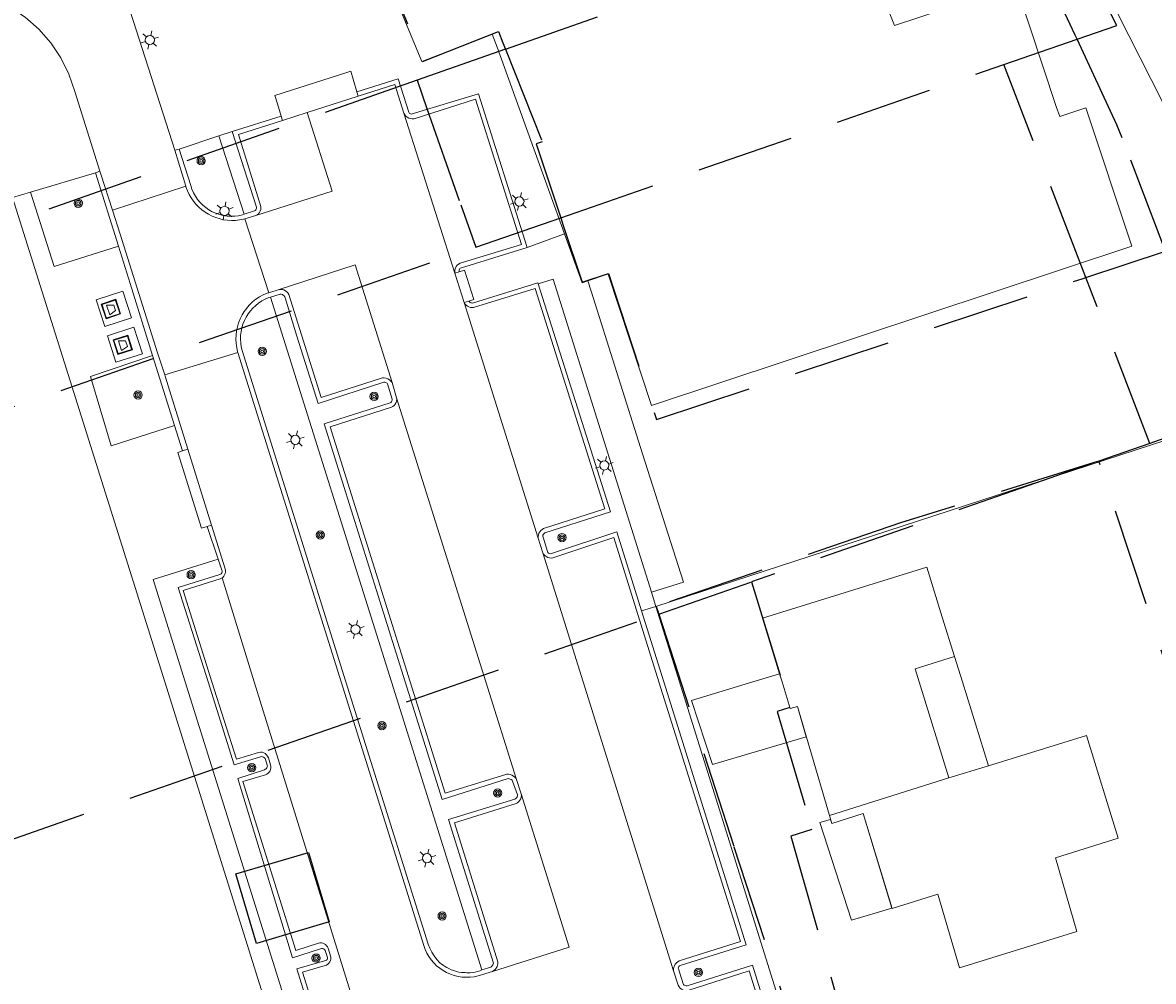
# Model space of a CAD drawing. Header units: metres. Extents: x 89872 to 94585, y 463299 to 469000.
# Tile 167 of 230: x 90918 to 90991, y 466020 to 466082. Entities that reach past the tile are written whole.
import ezdxf
from ezdxf.enums import TextEntityAlignment as Align

# ---------------------------------------------------------------- set-up
doc = ezdxf.new("R2010")
doc.units = ezdxf.units.M
doc.linetypes.add('HIDDEN', pattern=[9.525, 6.35, -3.175])
doc.layers.get('0').update_dxf_attribs({"linetype": 'CONTINUOUS'})
for name, color, linetype, lineweight in [('B-WE-GR-BEPLANTING_CULTUUR-G', 251, 'CONTINUOUS', 13), ('B-WE-GR-BOOM-S', 251, 'CONTINUOUS', 13), ('B-WE-IE-TERREINAFSCHEIDING-G', 251, 'CONTINUOUS', 13), ('B-WE-KL-ET_LS_OV_LICHTMAST-S', 251, 'CONTINUOUS', 13), ('B-WE-OG-TOPOGRAFIE_BEBOUWING-GV', 251, 'CONTINUOUS', 13), ('B-WE-OG-TOPOGRAFIE_BEBOUWING_LUIFEL-GV', 251, 'CONTINUOUS', 13), ('B-WE-OG-TOPOGRAFIE_HUISNUMMER-T25', 251, 'CONTINUOUS', 13), ('B-WE-VH-KANTOPSLUITING_AFVALPLAATS-G', 251, 'CONTINUOUS', 13), ('B-WE-VH-VERHARDING-GV', 251, 'CONTINUOUS', 13), ('Percelen', 10, 'HIDDEN', 25)]:
    doc.layers.add(name, color=color, linetype=linetype, lineweight=lineweight)
doc.styles.get("Standard").update_dxf_attribs({"font": 'isocp.shx'})

# ---------------------------------------------------------------- blocks, each defined once
blk = doc.blocks.new('Q_BOOM')
for radius in [0.27, 0.18, 0.09]:
    blk.add_circle((0, 0), radius)
blk = doc.blocks.new('Q_LICHTMAST')
for points in [[(-0.26, 0.15), (-0.52, 0.3)], [(0, 0.3), (0, 0.6)], [(0.26, 0.15), (0.52, 0.3)], [(-0.26, -0.15), (-0.52, -0.3)], [(0, -0.3), (0, -0.6)], [(0.26, -0.15), (0.52, -0.3)]]:
    blk.add_lwpolyline(points)
blk.add_circle((0, 0), 0.3)
blk = doc.blocks.new('Q_AFVAL_APART_PLAATS')
for points in [[(-0.5, 0.5), (0.5, 0.5), (0.5, -0.5), (-0.5, -0.5)], [(-0.336, 0.197), (0.331, 0.197), (0.19, -0.251), (-0.196, -0.251)]]:
    blk.add_lwpolyline(points, close=True)
blk.add_lwpolyline([(-0.442, 0.464), (0.438, 0.464, -0.414214), (0.459, 0.442), (0.459, -0.437, -0.414214), (0.438, -0.459), (-0.442, -0.459, -0.414214), (-0.463, -0.437), (-0.463, 0.442, -0.414214), (-0.442, 0.464)], format="xyb")

msp = doc.modelspace()

# ---------------------------------------------------------------- linework, layer by layer
at = {"layer": 'B-WE-GR-BEPLANTING_CULTUUR-G'}
for p, q in [((90931.15, 466075.349), (90930.287, 466075.072)), ((90930.287, 466075.072), (90931.922, 466069.967)), ((90922.244, 466072.676), (90918.029, 466071.418)), ((90933.644, 466064.581), (90941.513, 466039.532)), ((90958.722, 466044.443), (90958.43, 466045.376)), ((90958.722, 466044.443), (90957.79, 466044.151)), ((90957.79, 466044.151), (90959.238, 466039.532)), ((90960.258, 466039.532), (90958.722, 466044.443)), ((90941.513, 466039.532), (90947.403, 466020.785)), ((90970.816, 466005.782), (90960.258, 466039.532))]:
    msp.add_line(p, q, dxfattribs=at)
for points in [[(90931.922, 466069.967), (90932.601, 466070.191), (90932.651, 466070.218), (90932.692, 466070.259), (90932.718, 466070.31), (90932.729, 466070.366), (90932.723, 466070.423), (90931.15, 466075.349)], [(90958.43, 466045.376), (90952.028, 466065.745), (90951.071, 466065.435)], [(90951.071, 466065.435), (90955.765, 466050.595), (90951.506, 466049.222), (90951.448, 466049.19), (90951.403, 466049.141), (90951.376, 466049.081), (90951.369, 466049.015), (90951.384, 466048.95), (90951.662, 466048.006), (90951.694, 466047.951), (90951.741, 466047.907), (90951.799, 466047.879), (90951.862, 466047.87), (90951.926, 466047.879), (90956.177, 466049.298), (90957.79, 466044.151)], [(90942.411, 466039.532), (90937.143, 466056.318), (90941.429, 466057.689), (90941.475, 466057.722), (90941.513, 466057.765), (90941.54, 466057.815), (90941.556, 466057.869), (90941.559, 466057.926), (90941.263, 466058.924), (90941.224, 466058.966), (90941.178, 466059), (90941.127, 466059.025), (90941.072, 466059.041), (90941.015, 466059.046), (90936.749, 466057.653), (90935.364, 466062.041), (90934.594, 466064.529), (90934.57, 466064.599), (90934.53, 466064.661), (90934.477, 466064.711), (90934.413, 466064.748), (90934.342, 466064.767), (90934.269, 466064.77), (90933.644, 466064.581)], [(90947.403, 466020.785), (90947.981, 466020.958), (90948.033, 466020.997), (90948.077, 466021.045), (90948.112, 466021.1), (90948.138, 466021.161), (90948.152, 466021.224), (90945.234, 466030.559), (90949.536, 466031.896), (90949.6, 466031.928), (90949.653, 466031.975), (90949.691, 466032.036), (90949.712, 466032.104), (90949.714, 466032.175), (90949.4, 466033.06), (90949.36, 466033.12), (90949.306, 466033.169), (90949.243, 466033.205), (90949.173, 466033.225), (90949.1, 466033.229), (90944.813, 466031.879), (90942.411, 466039.532)], [(90959.238, 466039.532), (90964.605, 466022.412), (90960.303, 466021.07), (90960.257, 466021.04), (90960.221, 466020.999), (90960.196, 466020.951), (90960.183, 466020.898), (90960.185, 466020.843), (90960.5, 466019.876), (90960.53, 466019.823), (90960.574, 466019.781), (90960.628, 466019.753), (90960.687, 466019.742), (90960.748, 466019.748), (90965.01, 466021.093), (90969.649, 466006.157), (90964.71, 466004.611), (90964.909, 466003.934)]]:
    msp.add_lwpolyline(points, dxfattribs=at)
at = {"layer": 'B-WE-IE-TERREINAFSCHEIDING-G'}
for p, q in [((90931.15, 466075.349), (90934.336, 466076.364)), ((90930.287, 466075.072), (90927.699, 466074.211)), ((90927.413, 466074.134), (90927.699, 466074.211)), ((90922.244, 466072.676), (90922.531, 466072.765)), ((90923.739, 466067.898), (90922.244, 466072.676)), ((90925.969, 466060.772), (90927.395, 466056.215))]:
    msp.add_line(p, q, dxfattribs=at)
for points in [[(90939.271, 466077.937), (90941.958, 466078.793), (90942.635, 466076.625), (90942.657, 466076.569), (90942.697, 466076.525), (90942.751, 466076.499), (90942.811, 466076.494), (90942.868, 466076.51), (90947.182, 466077.816)], [(90947.182, 466077.816), (90950.328, 466067.873), (90950.35, 466067.809)], [(90927.699, 466074.211), (90928.453, 466071.839), (90928.532, 466071.6), (90928.633, 466071.369), (90928.754, 466071.148), (90928.895, 466070.939), (90929.055, 466070.744), (90929.232, 466070.565), (90929.425, 466070.403), (90929.631, 466070.259), (90929.85, 466070.134), (90930.08, 466070.03), (90930.318, 466069.948), (90930.563, 466069.888), (90930.812, 466069.85), (90931.063, 466069.836), (90931.315, 466069.845), (90931.565, 466069.876), (90931.811, 466069.931), (90931.922, 466069.967)], [(90993.396, 466055.742), (90990.913, 466054.93), (90958.722, 466044.443)], [(90929.575, 466039.532), (90927.641, 466045.669), (90930.334, 466046.511), (90930.393, 466046.533), (90930.442, 466046.571), (90930.476, 466046.624), (90930.493, 466046.684), (90930.49, 466046.747), (90930.467, 466046.805), (90930.233, 466047.517)], [(90938.983, 466009.179), (90935.349, 466020.857), (90937.153, 466021.371), (90937.218, 466021.381), (90937.276, 466021.413), (90937.32, 466021.462), (90937.346, 466021.522), (90937.351, 466021.588), (90937.333, 466021.652), (90937.206, 466022.052), (90937.158, 466022.105), (90937.099, 466022.143), (90937.032, 466022.166), (90936.962, 466022.171), (90936.892, 466022.159), (90935.068, 466021.558), (90931.524, 466033.246), (90933.245, 466033.813), (90933.305, 466033.839), (90933.357, 466033.878), (90933.398, 466033.929), (90933.427, 466033.988), (90933.44, 466034.052), (90933.293, 466034.533), (90933.249, 466034.59), (90933.192, 466034.633), (90933.127, 466034.66), (90933.056, 466034.669), (90932.985, 466034.66), (90932.919, 466034.633), (90931.276, 466034.132), (90929.575, 466039.532)]]:
    msp.add_lwpolyline(points, dxfattribs=at)
at = {"layer": 'B-WE-OG-TOPOGRAFIE_BEBOUWING-GV'}
for p, q in [((90926.757, 466039.532), (90916.854, 466071.069)), ((90966.771, 466040.061), (90966.932, 466039.532)), ((90936.244, 466009.317), (90926.757, 466039.532)), ((90966.932, 466039.532), (90967.465, 466037.789)), ((90967.929, 466037.935), (90970.02, 466030.822)), ((90977.793, 466033.274), (90970.02, 466030.822)), ((90970.02, 466030.822), (90970.172, 466030.306))]:
    msp.add_line(p, q, dxfattribs=at)
for points in [[(90954.295, 466065.635), (90955.514, 466066.038), (90955.623, 466066.074), (90958.448, 466057.531), (90989.69, 466067.885), (90986.711, 466076.891), (90985.002, 466076.326), (90984.783, 466076.989), (90982.176, 466084.873), (90974.258, 466082.25), (90970.87, 466090.775), (90974.068, 466092.048), (90970.572, 466100.845), (90967.219, 466099.542), (90963.906, 466107.902), (90929.967, 466094.407)], [(90929.967, 466094.407), (90933.468, 466085.572), (90940.072, 466088.199), (90943.482, 466079.919), (90947.97, 466081.643), (90948.077, 466081.684), (90948.383, 466080.838), (90952.775, 466068.685)], [(90952.775, 466068.685), (90953.922, 466065.512), (90954.295, 466065.635)], [(90978.156, 466041.184), (90977.363, 466043.739), (90976.354, 466046.993), (90965.665, 466043.679), (90966.771, 466040.061)], [(90972.219, 466030.959), (90974.091, 466024.78), (90977.071, 466025.704), (90978.483, 466020.903), (90986.128, 466023.286), (90984.72, 466028.075), (90988.816, 466029.345), (90986.738, 466036.047), (90980.361, 466034.07)]]:
    msp.add_lwpolyline(points, dxfattribs=at)
at = {"layer": 'B-WE-OG-TOPOGRAFIE_BEBOUWING_LUIFEL-GV'}
for p, q in [((90978.668, 466039.532), (90978.156, 466041.184)), ((90966.771, 466040.061), (90965.04, 466039.532)), ((90966.771, 466040.061), (90966.771, 466040.061)), ((90966.933, 466039.532), (90966.771, 466040.061)), ((90967.465, 466037.789), (90966.933, 466039.532)), ((90977.793, 466033.274), (90975.852, 466039.532)), ((90980.361, 466034.07), (90978.668, 466039.532)), ((90967.465, 466037.789), (90967.929, 466037.935)), ((90980.361, 466034.07), (90977.793, 466033.274)), ((90970.172, 466030.306), (90972.219, 466030.959))]:
    msp.add_line(p, q, dxfattribs=at)
for points in [[(90975.852, 466039.532), (90975.587, 466040.387), (90978.156, 466041.184)], [(90965.04, 466039.532), (90961.041, 466038.31), (90962.405, 466034.149), (90968.514, 466035.944), (90967.929, 466037.935)], [(90970.172, 466030.306), (90970.093, 466030.573), (90969.389, 466030.366), (90971.462, 466024.008), (90974.084, 466024.802), (90972.219, 466030.959)]]:
    msp.add_lwpolyline(points, dxfattribs=at)
at = {"layer": 'B-WE-VH-VERHARDING-GV'}
for p, q in [((90939.353, 466077.665), (90936.02, 466076.586)), ((90939.271, 466077.937), (90939.353, 466077.665)), ((90934.427, 466076.072), (90934.336, 466076.364)), ((90936.02, 466076.586), (90934.427, 466076.072)), ((90945.643, 466066.131), (90942.327, 466076.552)), ((90927.413, 466074.134), (90928.122, 466071.809)), ((90922.595, 466072.569), (90922.531, 466072.765)), ((90923.349, 466070.246), (90922.595, 466072.569)), ((90928.122, 466071.809), (90923.349, 466070.246)), ((90916.854, 466071.069), (90918.029, 466071.418)), ((90918.029, 466071.418), (90919.559, 466066.577)), ((90931.961, 466069.669), (90932.695, 466069.89)), ((90931.961, 466069.669), (90933.539, 466064.862)), ((90950.35, 466067.809), (90952.775, 466068.685)), ((90919.559, 466066.577), (90923.739, 466067.898)), ((90923.739, 466067.898), (90924.501, 466065.464)), ((90945.643, 466066.131), (90945.928, 466066.23)), ((90946.241, 466064.236), (90945.643, 466066.131)), ((90924.501, 466065.464), (90925.969, 466060.772)), ((90934.206, 466065.063), (90933.539, 466064.862)), ((90946.555, 466064.315), (90946.241, 466064.236)), ((90951.062, 466048.886), (90946.241, 466064.236)), ((90926.755, 466059.52), (90931.516, 466060.978)), ((90931.516, 466060.978), (90938.235, 466039.532)), ((90941.846, 466058.029), (90941.55, 466059.011)), ((90941.846, 466058.029), (90947.656, 466039.532)), ((90927.395, 466056.215), (90927.92, 466054.564)), ((90927.92, 466054.564), (90928.262, 466054.673)), ((90928.262, 466054.673), (90929.804, 466049.725)), ((90929.804, 466049.725), (90929.531, 466049.646)), ((90929.531, 466049.646), (90930.233, 466047.517)), ((90951.062, 466048.886), (90951.357, 466047.93)), ((90953.987, 466039.532), (90951.357, 466047.93)), ((90930.491, 466046.3), (90932.589, 466039.532)), ((90928.086, 466039.532), (90937.445, 466009.694)), ((90932.589, 466039.532), (90941.77, 466009.919)), ((90947.656, 466039.532), (90949.632, 466033.239)), ((90959.878, 466020.726), (90953.987, 466039.532)), ((90949.958, 466032.243), (90949.632, 466033.239)), ((90959.878, 466020.726), (90960.18, 466019.785))]:
    msp.add_line(p, q, dxfattribs=at)
for points in [[(90919.023, 466098.614), (90919.796, 466096.687), (90921.228, 466092.971), (90922.203, 466090.138), (90924.725, 466082.521), (90927.413, 466074.134)], [(91001.391, 466058.277), (91000.591, 466059.879), (90997.328, 466066.302), (90993.609, 466073.546), (90991.939, 466076.818), (90991.704, 466077.278), (90989.498, 466081.61), (90983.987, 466092.531), (90983.215, 466094.033)], [(90922.531, 466072.765), (90920.906, 466077.968), (90920.52, 466079.084), (90919.995, 466080.142), (90919.34, 466081.124), (90918.566, 466082.016), (90917.685, 466082.802), (90916.356, 466083.657), (90914.905, 466084.281), (90913.37, 466084.658), (90911.795, 466084.778), (90910.221, 466084.637), (90907.689, 466084.073), (90904.474, 466083.16), (90901.237, 466082.198), (90898.566, 466081.597)], [(90934.336, 466076.364), (90934.088, 466077.16), (90933.92, 466077.702), (90938.609, 466079.199), (90938.867, 466079.281), (90939.023, 466078.761), (90939.271, 466077.937)], [(90939.353, 466077.665), (90941.744, 466078.424), (90942.327, 466076.552)], [(90942.327, 466076.552), (90942.382, 466076.45), (90942.456, 466076.361), (90942.545, 466076.287), (90942.646, 466076.231), (90942.757, 466076.196), (90942.872, 466076.182), (90942.987, 466076.19), (90946.986, 466077.455), (90949.973, 466068.01), (90945.979, 466066.779), (90945.884, 466066.721), (90945.8, 466066.647), (90945.732, 466066.559), (90945.68, 466066.46), (90945.648, 466066.353), (90945.635, 466066.242), (90945.643, 466066.131)], [(90936.02, 466076.586), (90937.648, 466071.482), (90932.695, 466069.89)], [(90932.695, 466069.89), (90932.785, 466069.94), (90932.865, 466070.006), (90932.93, 466070.086), (90932.979, 466070.178), (90933.009, 466070.276), (90933.021, 466070.379), (90933.012, 466070.482), (90931.56, 466075.152), (90934.427, 466076.072)], [(90928.122, 466071.809), (90928.141, 466071.745), (90928.233, 466071.5), (90928.345, 466071.263), (90928.477, 466071.036), (90928.626, 466070.821), (90928.793, 466070.618), (90928.976, 466070.431), (90929.174, 466070.259), (90929.385, 466070.104), (90929.608, 466069.966), (90929.842, 466069.848), (90930.085, 466069.749), (90930.368, 466069.664), (90930.591, 466069.613), (90930.85, 466069.577), (90931.112, 466069.563), (90931.374, 466069.57), (90931.635, 466069.598), (90931.892, 466069.648), (90931.961, 466069.669)], [(90926.755, 466059.52), (90926.298, 466060.958), (90923.852, 466068.663), (90923.349, 466070.246)], [(90945.928, 466066.23), (90945.914, 466066.284), (90945.916, 466066.339), (90945.935, 466066.391), (90945.968, 466066.436), (90946.013, 466066.468), (90946.066, 466066.486), (90950.35, 466067.809)], [(90934.206, 466065.063), (90939.153, 466066.684), (90941.55, 466059.011)], [(90945.928, 466066.23), (90946.277, 466066.329), (90946.88, 466064.417), (90946.555, 466064.315)], [(90941.55, 466059.011), (90941.474, 466059.108), (90941.383, 466059.19), (90941.279, 466059.255), (90941.166, 466059.301), (90941.046, 466059.327), (90940.923, 466059.332), (90936.935, 466058.047), (90935.65, 466062.131), (90934.825, 466064.756), (90934.771, 466064.847), (90934.7, 466064.927), (90934.616, 466064.992), (90934.52, 466065.039), (90934.418, 466065.067), (90934.312, 466065.075), (90934.206, 466065.063)], [(90946.241, 466064.236), (90946.297, 466064.143), (90946.368, 466064.062), (90946.452, 466063.994), (90946.547, 466063.943), (90946.649, 466063.909), (90946.756, 466063.893), (90946.864, 466063.897), (90950.866, 466065.143), (90955.392, 466050.786), (90951.405, 466049.506), (90951.313, 466049.45), (90951.233, 466049.379), (90951.165, 466049.295), (90951.113, 466049.201), (90951.078, 466049.1), (90951.061, 466048.993), (90951.062, 466048.886)], [(90951.071, 466065.435), (90951.045, 466065.499), (90946.779, 466064.19), (90946.725, 466064.193), (90946.673, 466064.208), (90946.626, 466064.235), (90946.586, 466064.271), (90946.555, 466064.315)], [(90954.295, 466065.635), (90954.506, 466064.967), (90957.849, 466054.375), (90960.511, 466046.028), (90958.43, 466045.376)], [(90924.026, 466064.959), (90922.295, 466064.407), (90922.86, 466062.673)], [(90922.86, 466062.673), (90924.591, 466063.225), (90924.026, 466064.959)], [(90933.539, 466064.862), (90933.417, 466064.825), (90933.165, 466064.715), (90932.924, 466064.584), (90932.695, 466064.432), (90932.48, 466064.261), (90932.28, 466064.072), (90932.154, 466063.929), (90932.098, 466063.867), (90931.934, 466063.646), (90931.79, 466063.413), (90931.667, 466063.167), (90931.565, 466062.912), (90931.486, 466062.649), (90931.466, 466062.556), (90931.429, 466062.38), (90931.397, 466062.107), (90931.388, 466061.833), (90931.403, 466061.559), (90931.441, 466061.287), (90931.503, 466061.019), (90931.516, 466060.978)], [(90933.644, 466064.581), (90933.525, 466064.545), (90933.297, 466064.446), (90933.079, 466064.327), (90932.871, 466064.189), (90932.677, 466064.035), (90932.496, 466063.864), (90932.331, 466063.678), (90932.182, 466063.478), (90932.052, 466063.266), (90931.94, 466063.044), (90931.848, 466062.813), (90931.776, 466062.575), (90931.725, 466062.332), (90931.696, 466062.085), (90931.688, 466061.836), (90931.701, 466061.588), (90931.736, 466061.342), (90931.792, 466061.099), (90938.549, 466039.532)], [(90924.756, 466062.619), (90923.039, 466062.063), (90923.587, 466060.333)], [(90923.587, 466060.333), (90925.304, 466060.889), (90924.756, 466062.619)], [(90925.969, 466060.772), (90921.935, 466059.414), (90923.283, 466054.9), (90927.395, 466056.215)], [(90928.262, 466054.673), (90926.782, 466059.434), (90926.755, 466059.52)], [(90942.73, 466039.532), (90937.529, 466056.13), (90941.52, 466057.403), (90941.614, 466057.457), (90941.697, 466057.528), (90941.764, 466057.613), (90941.814, 466057.709), (90941.845, 466057.813), (90941.856, 466057.921), (90941.846, 466058.029)], [(90929.531, 466049.646), (90929.151, 466049.536), (90927.605, 466054.464), (90927.92, 466054.564)], [(90930.491, 466046.3), (90930.532, 466046.33), (90930.601, 466046.403), (90930.654, 466046.488), (90930.69, 466046.581), (90930.708, 466046.679), (90930.708, 466046.779), (90930.688, 466046.877), (90929.804, 466049.725)], [(90951.357, 466047.93), (90951.418, 466047.835), (90951.495, 466047.752), (90951.586, 466047.684), (90951.687, 466047.633), (90951.796, 466047.601), (90951.908, 466047.588), (90952.021, 466047.595), (90955.976, 466048.919), (90958.919, 466039.532)], [(90930.233, 466047.517), (90925.997, 466046.192), (90928.086, 466039.532)], [(90929.834, 466039.532), (90927.96, 466045.484), (90930.361, 466046.229), (90930.451, 466046.271), (90930.491, 466046.3)], [(90939.179, 466009.623), (90935.733, 466020.628), (90937.192, 466021.055), (90937.288, 466021.089), (90937.374, 466021.142), (90937.448, 466021.211), (90937.506, 466021.295), (90937.545, 466021.389), (90937.564, 466021.489), (90937.561, 466021.59), (90937.538, 466021.689), (90937.388, 466022.185), (90937.35, 466022.275), (90937.296, 466022.356), (90937.226, 466022.424), (90937.145, 466022.478), (90937.055, 466022.515), (90936.959, 466022.533), (90936.861, 466022.533), (90936.766, 466022.513), (90935.301, 466022.033), (90931.841, 466033.039), (90933.317, 466033.482), (90933.409, 466033.522), (90933.491, 466033.579), (90933.56, 466033.652), (90933.613, 466033.737), (90933.648, 466033.83), (90933.664, 466033.929), (90933.66, 466034.029), (90933.636, 466034.126), (90933.502, 466034.595), (90933.454, 466034.697), (90933.386, 466034.787), (90933.301, 466034.86), (90933.202, 466034.914), (90933.094, 466034.946), (90932.982, 466034.954), (90932.87, 466034.938), (90931.419, 466034.498), (90929.834, 466039.532)], [(90938.235, 466039.532), (90943.614, 466022.363), (90943.703, 466022.115), (90943.814, 466021.877), (90943.945, 466021.649), (90944.097, 466021.434), (90944.267, 466021.233), (90944.455, 466021.049), (90944.658, 466020.882), (90944.876, 466020.734), (90945.106, 466020.606), (90945.346, 466020.499), (90945.595, 466020.415), (90945.851, 466020.352), (90946.111, 466020.314), (90946.374, 466020.298), (90946.637, 466020.306), (90946.898, 466020.338), (90947.155, 466020.393), (90948.093, 466020.685)], [(90938.549, 466039.532), (90943.9, 466022.453), (90944.018, 466022.191), (90944.152, 466021.938), (90944.303, 466021.694), (90944.47, 466021.46), (90944.652, 466021.238), (90944.768, 466021.157), (90944.885, 466021.08), (90945.005, 466021.006), (90945.127, 466020.935), (90945.251, 466020.868), (90945.408, 466020.794), (90945.57, 466020.731), (90945.736, 466020.68), (90945.905, 466020.639), (90946.076, 466020.611), (90946.19, 466020.605), (90946.304, 466020.6), (90946.418, 466020.597), (90946.533, 466020.595), (90946.647, 466020.595), (90946.803, 466020.607), (90946.958, 466020.632), (90947.111, 466020.67), (90947.259, 466020.721), (90947.403, 466020.785)], [(90949.632, 466033.239), (90949.554, 466033.328), (90949.462, 466033.401), (90949.358, 466033.459), (90949.247, 466033.497), (90949.13, 466033.517), (90949.012, 466033.516), (90945.001, 466032.285), (90942.73, 466039.532)], [(90958.919, 466039.532), (90964.22, 466022.628), (90960.238, 466021.369), (90960.143, 466021.311), (90960.059, 466021.237), (90959.988, 466021.151), (90959.934, 466021.053), (90959.896, 466020.948), (90959.878, 466020.838), (90959.878, 466020.726)], [(90948.093, 466020.685), (90948.187, 466020.741), (90948.269, 466020.813), (90948.337, 466020.898), (90948.39, 466020.994), (90948.425, 466021.097), (90948.441, 466021.205), (90948.438, 466021.314), (90945.609, 466030.362), (90949.625, 466031.609), (90949.721, 466031.663), (90949.805, 466031.734), (90949.874, 466031.82), (90949.925, 466031.918), (90949.957, 466032.024), (90949.968, 466032.133), (90949.958, 466032.243)], [(90949.958, 466032.243), (90953.081, 466022.254), (90948.093, 466020.685)], [(90960.18, 466019.785), (90960.23, 466019.687), (90960.298, 466019.6), (90960.382, 466019.528), (90960.478, 466019.474), (90960.583, 466019.439), (90960.692, 466019.425), (90960.802, 466019.432), (90964.789, 466020.709), (90969.28, 466006.351), (90964.838, 466004.944)]]:
    msp.add_lwpolyline(points, dxfattribs=at)
at = {"layer": 'Percelen'}
for p, q in [((90948.931, 466080.714), (90976.91, 466090.519)), ((90981.373, 466079.713), (90986.135, 466081.359)), ((90948.931, 466080.714), (90943.182, 466078.699)), ((90952.53, 466069.745), (90981.373, 466079.713)), ((90986.709, 466065.852), (90981.373, 466079.713)), ((90943.182, 466078.699), (90831.33, 466039.502)), ((90946.995, 466067.832), (90952.53, 466069.745)), ((90811.98, 466021.171), (90946.995, 466067.832)), ((90990.864, 466055.057), (90986.709, 466065.852)), ((90990.864, 466055.057), (90987.559, 466053.907)), ((90987.559, 466053.907), (90987.256, 466053.802)), ((90958.915, 466043.937), (90964.945, 466046.036))]:
    msp.add_line(p, q, dxfattribs=at)
for points in [[(90927.279, 466101.184), (90933.484, 466085.589), (90940.211, 466088.266), (90943.539, 466079.904), (90948.472, 466081.866), (90948.761, 466081.139), (90948.931, 466080.714)], [(90986.135, 466081.359), (90988.726, 466082.254), (90983.405, 466092.795), (90981.176, 466092.014)], [(90986.135, 466081.359), (90986.014, 466081.62), (90981.176, 466092.014)], [(90986.709, 466065.852), (90991.899, 466067.568), (90989.07, 466074.943), (90988.73, 466075.783), (90986.135, 466081.359)], [(90948.931, 466080.714), (90951.326, 466074.692), (90950.937, 466074.564), (90952.53, 466069.745)], [(90943.182, 466078.699), (90943.827, 466076.862), (90946.031, 466070.579), (90946.995, 466067.832)], [(90952.53, 466069.745), (90952.695, 466069.246), (90953.92, 466065.542), (90955.629, 466066.107), (90958.769, 466056.613), (90986.533, 466065.793), (90986.709, 466065.852)], [(91001.568, 466015.414), (91008.493, 466017.581), (90999.732, 466042.211), (90994.707, 466056.394), (90990.864, 466055.057)], [(90987.256, 466053.802), (90974.639, 466049.874), (90958.752, 466044.441), (90958.915, 466043.937)], [(90987.256, 466053.802), (90984.434, 466052.819), (90964.945, 466046.036)], [(91001.113, 466015.892), (90999.566, 466017.469), (90987.559, 466053.907)], [(90964.945, 466046.036), (90967.445, 466037.854), (90966.623, 466037.592), (90968.877, 466029.925), (90967.508, 466029.488), (90973.876, 466007.031)], [(90861.53, 466010.042), (90958.884, 466043.926), (90958.915, 466043.937)], [(90958.915, 466043.937), (90963.798, 466028.791), (90971.198, 466006.16)], [(90932.74, 466022.49), (90931.38, 466027.03), (90936.11, 466028.43), (90937.46, 466023.9), (90932.74, 466022.49)]]:
    msp.add_lwpolyline(points, dxfattribs=at)

# ---------------------------------------------------------------- block references
at = {"layer": 'B-WE-GR-BOOM-S'}
for p, rotation in [((90929.129, 466073.454), 107.6341705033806), ((90921.127, 466070.69), 16.61814887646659), ((90933.101, 466061.043), 107.396054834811), ((90925.026, 466058.205), 107.3762150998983), ((90940.387, 466058.113), 18.08369307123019), ((90936.887, 466049.09), 107.396054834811), ((90952.612, 466048.921), 17.86808328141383), ((90928.478, 466046.504), 17.36942652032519), ((90940.895, 466036.679), 107.396054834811), ((90932.425, 466033.944), 18.23496436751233), ((90948.427, 466032.293), 17.47950296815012), ((90944.813, 466024.287), 107.396054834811), ((90936.612, 466021.544), 15.90343941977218), ((90961.494, 466020.616), 17.51463013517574)]:
    msp.add_blockref('Q_BOOM', p, dxfattribs=dict(at, rotation=rotation))
at = {"layer": 'B-WE-KL-ET_LS_OV_LICHTMAST-S'}
for p, rotation in [((90925.787, 466081.313), 107.7704471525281), ((90949.84, 466070.8), 107.5575536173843), ((90930.65, 466070.187), 171.3230146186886), ((90935.26, 466055.286), 107.4406907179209), ((90955.369, 466053.62), 107.4479929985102), ((90939.176, 466042.943), 107.4406907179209), ((90943.824, 466028.054), 107.4406907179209)]:
    msp.add_blockref('Q_LICHTMAST', p, dxfattribs=dict(at, rotation=rotation))
at = {"layer": 'B-WE-VH-KANTOPSLUITING_AFVALPLAATS-G'}
for p, rotation in [((90923.26, 466063.803), 108.0474854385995), ((90924.029, 466061.472), 107.5762753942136)]:
    msp.add_blockref('Q_AFVAL_APART_PLAATS', p, dxfattribs=dict(at, rotation=rotation))

# ---------------------------------------------------------------- texts
at = {"layer": 'B-WE-OG-TOPOGRAFIE_HUISNUMMER-T25'}
for s, rotation, p in [('8', 17.4, (90922.052, 466075.235)), ('2', 17.3, (90980.9, 466024.275))]:
    msp.add_text(s, height=0.0025, rotation=rotation, dxfattribs=at).set_placement(p, align=Align.MIDDLE)

doc.saveas('drawing.dxf')
